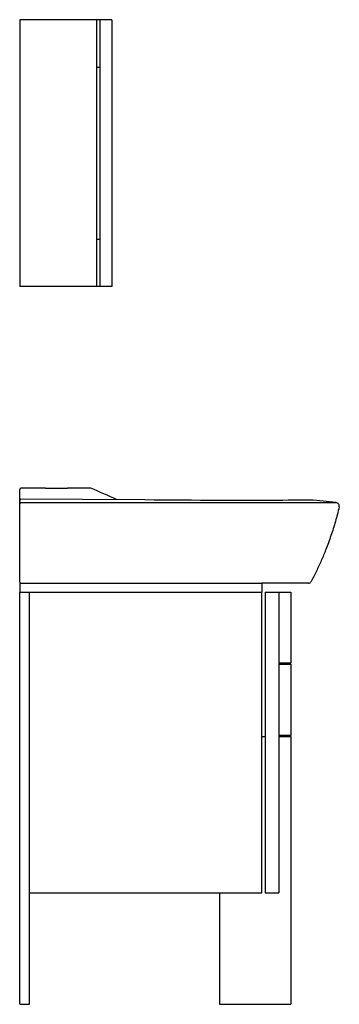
# Model space of a CAD drawing. Header units: millimetres. Extents: x 60 to 60.54, y 1561.74 to 1563.4.
import ezdxf

# ---------------------------------------------------------------- set-up
doc = ezdxf.new("R2010")
doc.units = ezdxf.units.MM
doc.layers.add('SANINDUSA', color=3, linetype='Continuous')

msp = doc.modelspace()

# ---------------------------------------------------------------- linework, layer by layer
at = {"layer": 'SANINDUSA'}
for p, q in [((60.1311, 1563.4015), (60.0011, 1563.4015)), ((60.0011, 1563.4015), (60.0011, 1562.9515)), ((60.1311, 1562.9515), (60.1311, 1563.4015)), ((60.1361, 1563.4015), (60.1311, 1563.4015)), ((60.1561, 1563.4015), (60.1361, 1563.4015)), ((60.1361, 1563.4015), (60.1361, 1562.9515)), ((60.1561, 1563.4015), (60.1561, 1562.9515)), ((60.1311, 1563.3215), (60.1361, 1563.3215)), ((60.1311, 1563.0315), (60.1361, 1563.0315)), ((60.1311, 1562.9515), (60.0011, 1562.9515)), ((60.1361, 1562.9515), (60.1311, 1562.9515)), ((60.1561, 1562.9515), (60.1361, 1562.9515)), ((60.0011, 1562.5913), (60.0011, 1562.6095)), ((60.0147, 1562.6115), (60.0031, 1562.6115)), ((60.0446, 1562.6115), (60.0147, 1562.6115)), ((60.1121, 1562.6115), (60.0816, 1562.6115)), ((60.1207, 1562.6115), (60.1121, 1562.6115)), ((60.0011, 1562.591), (60.0011, 1562.5913)), ((60.5344, 1562.5873), (60.4957, 1562.5917)), ((60.0011, 1562.5909), (60.0011, 1562.591)), ((60.0011, 1562.5855), (60.0011, 1562.5909)), ((60.0011, 1562.5909), (60.0011, 1562.5909)), ((60.0011, 1562.5909), (60.0011, 1562.5909)), ((60.0011, 1562.5806), (60.0011, 1562.5855)), ((60.0011, 1562.4551), (60.0011, 1562.5806)), ((60.0011, 1562.4535), (60.0011, 1562.4551)), ((60.0011, 1562.4515), (60.409, 1562.4515)), ((60.0011, 1562.4515), (60.0011, 1562.4365)), ((60.409, 1562.4515), (60.409, 1562.4365)), ((60.4878, 1562.4515), (60.4092, 1562.4515)), ((60.0011, 1561.7415), (60.0011, 1562.4365)), ((60.0011, 1562.4365), (60.0175, 1562.4365)), ((60.0011, 1562.4365), (60.409, 1562.4365)), ((60.0175, 1561.7415), (60.0175, 1562.4365)), ((60.0175, 1562.4365), (60.409, 1562.4365)), ((60.0175, 1561.9295), (60.0175, 1562.4365)), ((60.409, 1561.9295), (60.409, 1562.4365)), ((60.4147, 1562.4365), (60.438, 1562.4365)), ((60.4147, 1562.4365), (60.4147, 1561.9295)), ((60.438, 1562.4365), (60.458, 1562.4365)), ((60.438, 1562.4365), (60.438, 1561.9295)), ((60.458, 1562.4365), (60.458, 1562.3168)), ((60.458, 1562.3168), (60.438, 1562.3168)), ((60.438, 1562.3148), (60.458, 1562.3148)), ((60.458, 1562.3148), (60.458, 1562.195)), ((60.409, 1562.193), (60.4147, 1562.193)), ((60.458, 1562.195), (60.438, 1562.195)), ((60.438, 1562.193), (60.458, 1562.193)), ((60.458, 1562.193), (60.458, 1561.7415)), ((60.0175, 1561.9295), (60.409, 1561.9295)), ((60.338, 1561.9295), (60.338, 1561.7415)), ((60.4147, 1561.9295), (60.438, 1561.9295)), ((60.0011, 1561.7415), (60.0175, 1561.7415)), ((60.338, 1561.7415), (60.458, 1561.7415))]:
    msp.add_line(p, q, dxfattribs=at)
at = {"layer": 'SANINDUSA', "flags": 128}
for points in [[(60.0031, 1562.6115), (60.0031, 1562.6115), (60.0031, 1562.6115)], [(60.2112, 1562.5918), (60.1071, 1562.5924), (60.0031, 1562.5929)], [(60.4957, 1562.5917), (60.4953, 1562.5917), (60.4941, 1562.5917), (60.4921, 1562.5917), (60.4892, 1562.5916), (60.4854, 1562.5916), (60.4808, 1562.5915), (60.4753, 1562.5915), (60.4688, 1562.5914), (60.4615, 1562.5913), (60.4534, 1562.5913), (60.4447, 1562.5912), (60.4353, 1562.5912), (60.4252, 1562.5911), (60.4141, 1562.5911), (60.4023, 1562.5911), (60.39, 1562.5911), (60.3774, 1562.5911), (60.3642, 1562.5911), (60.3506, 1562.5911), (60.3361, 1562.5911), (60.3212, 1562.5912), (60.306, 1562.5912), (60.2909, 1562.5913), (60.2755, 1562.5913), (60.26, 1562.5914), (60.2438, 1562.5915), (60.2275, 1562.5916), (60.2112, 1562.5918)], [(60.0031, 1562.5875), (60.0108, 1562.5875), (60.1058, 1562.5874), (60.2111, 1562.5874)], [(60.2111, 1562.5874), (60.2261, 1562.5873), (60.2411, 1562.5873), (60.256, 1562.5873), (60.2741, 1562.5873), (60.292, 1562.5873), (60.3097, 1562.5873), (60.3271, 1562.5873), (60.344, 1562.5873), (60.3605, 1562.5873), (60.3776, 1562.5873), (60.3941, 1562.5873), (60.4099, 1562.5873), (60.425, 1562.5873), (60.4393, 1562.5873), (60.4523, 1562.5873), (60.4645, 1562.5873), (60.4759, 1562.5873), (60.4864, 1562.5873), (60.4959, 1562.5873), (60.5044, 1562.5873), (60.5116, 1562.5873), (60.5178, 1562.5873), (60.5231, 1562.5873), (60.5274, 1562.5873), (60.5307, 1562.5873), (60.533, 1562.5873), (60.534, 1562.5873), (60.5344, 1562.5873)]]:
    msp.add_lwpolyline(points, dxfattribs=at)
at = {"layer": 'SANINDUSA'}
for centre, radius, start, end in [((60.0031, 1562.6095), 0.002, 90.0004, 180), ((60.0631, 1564.3593), 1.7478, 269.3933, 270.6062), ((59.8287, 1561.881), 0.7868, 64.6883, 68.2152), ((60.0031, 1562.5909), 0.00199, 89.5392, 179.7548), ((60.0031, 1562.5855), 0.00199, 89.6491, 179.6845), ((60.5337, 1562.5814), 0.006, 346.553, 83.2159), ((60.0031, 1562.4535), 0.002, 180, 270), ((60.4878, 1562.4565), 0.005, 270, 332.2039)]:
    msp.add_arc(centre, radius, start, end, dxfattribs=at)
msp.add_open_spline([(60.5395, 1562.58), (60.5375, 1562.5719), (60.5334, 1562.5556), (60.5257, 1562.5316), (60.5177, 1562.5097), (60.5095, 1562.4898), (60.5012, 1562.4718), (60.4952, 1562.4601), (60.4922, 1562.4542)], degree=3, knots=[0, 0, 0, 0, 0.186652, 0.373197, 0.559735, 0.706367, 0.853105, 1, 1, 1, 1], dxfattribs=at)

doc.saveas('drawing.dxf')
